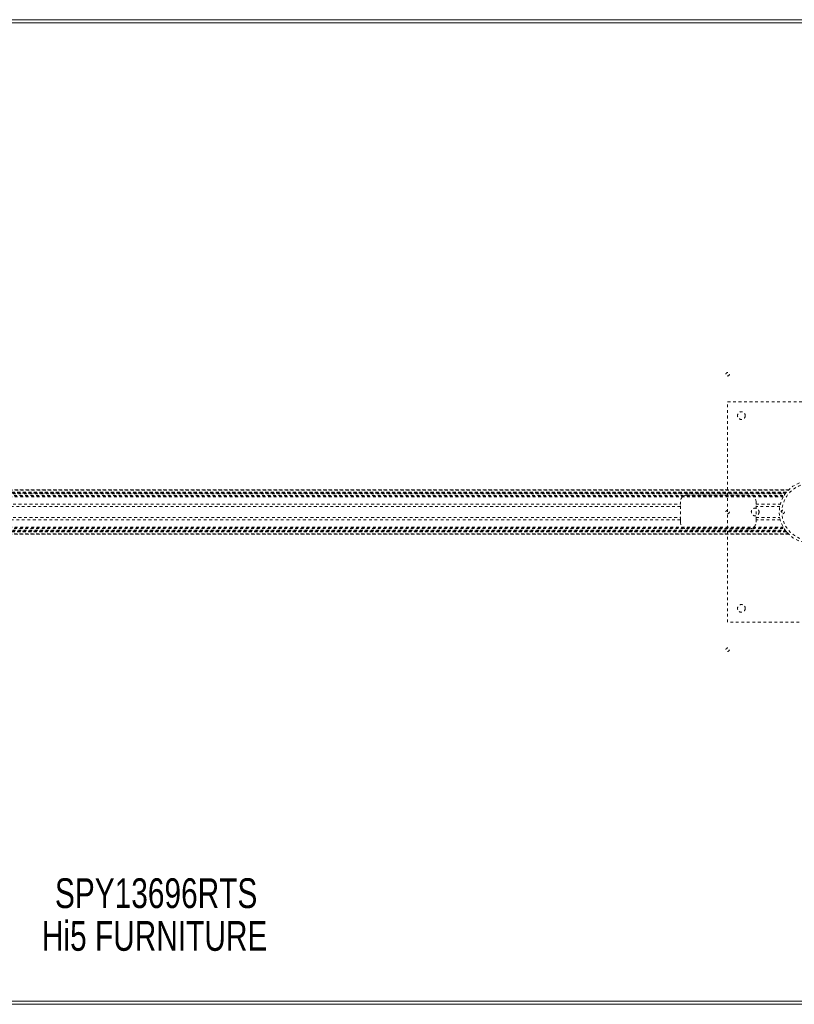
# Model space of a CAD drawing. Header units: inches. Extents: x 17.8 to 113.3, y 44.2 to 80.
# Tile 4 of 6: x 61 to 89.1, y 44.2 to 80. Entities that reach past the tile are written whole.
import ezdxf

# ---------------------------------------------------------------- set-up
doc = ezdxf.new("R2010")
doc.units = ezdxf.units.IN
doc.header["$MEASUREMENT"] = 0
doc.linetypes.add('SLD-Dashed', pattern=[0.075, 0.05, -0.025])
doc.linetypes.add('SLD-Solid', pattern=[0])
doc.layers.add('HI5-SYMBOLTEXT', color=5, linetype='SLD-Solid')
doc.styles.add('SLDTEXTSTYLE0', font='TXT', dxfattribs={"width": 0.75})

# ---------------------------------------------------------------- blocks, each defined once
blk = doc.blocks.new('SW_NOTE_0')
at = {"layer": 'HI5-SYMBOLTEXT', "color": 0, "char_height": 1.08, "attachment_point": 1, "style": 'SLDTEXTSTYLE0'}
for s, insert in [('SPY13696RTS', (0, 1.392)), ('Hi5 FURNITURE', (-0.474, -0.16))]:
    blk.add_mtext(s, dxfattribs=dict(at, insert=insert))

msp = doc.modelspace()

# ---------------------------------------------------------------- linework, layer by layer
at = {"color": 7, "linetype": 'SLD-Solid', "lineweight": 15}
for p, q in [((35.708, 79.956), (95.458, 79.956)), ((35.708, 79.837), (95.458, 79.837)), ((95.458, 79.837), (35.708, 79.837)), ((95.458, 44.324), (35.708, 44.324)), ((35.708, 44.324), (95.458, 44.324)), ((95.458, 44.206), (35.708, 44.206))]:
    msp.add_line(p, q, dxfattribs=at)
at = {"color": 7, "linetype": 'SLD-Dashed', "lineweight": 0}
for p, q in [((86.708, 66.081), (92.708, 66.081)), ((86.708, 58.081), (86.708, 66.081)), ((42.244, 62.886), (88.922, 62.886)), ((88.922, 62.886), (42.245, 62.886)), ((42.256, 62.874), (88.91, 62.874)), ((42.327, 62.796), (88.84, 62.796)), ((88.84, 62.796), (42.327, 62.796)), ((88.836, 62.791), (42.331, 62.791)), ((42.334, 62.787), (88.833, 62.787)), ((88.833, 62.787), (42.334, 62.787)), ((88.828, 62.782), (42.338, 62.782)), ((42.346, 62.772), (88.821, 62.772)), ((42.347, 62.771), (88.82, 62.771)), ((88.819, 62.769), (42.348, 62.769)), ((88.817, 62.767), (42.35, 62.767)), ((42.372, 62.737), (88.794, 62.737)), ((42.411, 62.679), (88.756, 62.679)), ((42.426, 62.653), (88.74, 62.653)), ((42.437, 62.636), (88.73, 62.636)), ((85.243, 62.696), (87.493, 62.696)), ((88.833, 62.787), (88.817, 62.767)), ((88.836, 62.791), (88.84, 62.796)), ((46.173, 62.362), (84.993, 62.362)), ((84.993, 62.278), (46.173, 62.278)), ((84.993, 62.362), (84.993, 62.446)), ((84.993, 61.799), (84.993, 62.362)), ((87.743, 62.446), (87.743, 62.362)), ((87.743, 61.799), (87.743, 62.362)), ((87.743, 62.362), (88.619, 62.362)), ((88.601, 62.278), (87.743, 62.278)), ((46.173, 61.883), (84.993, 61.883)), ((87.743, 61.883), (88.601, 61.883)), ((42.426, 61.508), (88.74, 61.508)), ((42.437, 61.525), (88.73, 61.525)), ((84.993, 61.799), (46.173, 61.799)), ((84.993, 61.716), (84.993, 61.799)), ((88.619, 61.799), (87.743, 61.799)), ((87.743, 61.799), (87.743, 61.716)), ((42.243, 61.275), (88.923, 61.275)), ((88.922, 61.275), (42.244, 61.275)), ((42.245, 61.275), (88.922, 61.275)), ((88.91, 61.288), (42.256, 61.288)), ((42.327, 61.366), (88.84, 61.366)), ((88.84, 61.365), (42.327, 61.365)), ((42.331, 61.37), (88.836, 61.37)), ((42.332, 61.372), (88.835, 61.372)), ((88.833, 61.374), (42.334, 61.374)), ((42.334, 61.374), (88.833, 61.374)), ((88.823, 61.386), (42.343, 61.386)), ((88.82, 61.39), (42.347, 61.39)), ((42.348, 61.392), (88.819, 61.392)), ((42.35, 61.394), (88.817, 61.394)), ((42.366, 61.417), (88.8, 61.417)), ((42.411, 61.482), (88.756, 61.482)), ((87.493, 61.466), (85.243, 61.466)), ((88.817, 61.394), (88.833, 61.374)), ((88.835, 61.372), (88.821, 61.389)), ((88.835, 61.372), (88.84, 61.366)), ((88.84, 61.365), (88.836, 61.37)), ((92.708, 58.081), (86.708, 58.081))]:
    msp.add_line(p, q, dxfattribs=at)
at = {"color": 7, "linetype": 'SLD-Dashed', "lineweight": 0, "flags": 128}
for points in [[(88.821, 62.772), (88.808, 62.755), (88.8, 62.745), (88.796, 62.739), (88.794, 62.737), (88.796, 62.738), (88.796, 62.738)], [(88.818, 62.768), (88.825, 62.777), (88.828, 62.782)], [(88.801, 61.416), (88.801, 61.416), (88.8, 61.417)]]:
    msp.add_lwpolyline(points, dxfattribs=at)
at = {"color": 7, "linetype": 'SLD-Dashed', "lineweight": 0}
for centre, radius in [((86.708, 67.081), 0.0625), ((87.208, 65.581), 0.14), ((89.708, 62.081), 1.125), ((89.708, 62.081), 1.03), ((87.708, 62.081), 0.14), ((86.708, 62.081), 0.0625), ((88.708, 62.081), 0.0625), ((87.208, 58.581), 0.14), ((86.708, 57.081), 0.0625)]:
    msp.add_circle(centre, radius, dxfattribs=at)
for centre, radius, start, end in [((85.243, 62.446), 0.25, 90, 180), ((87.493, 62.446), 0.25, 0, 90), ((89.709, 62.08), 1.125, 142.2649, 149.382), ((89.715, 62.074), 1.134, 134.3118, 135.1768), ((85.243, 61.716), 0.25, 180, 270), ((87.493, 61.716), 0.25, 270, 360), ((89.694, 62.07), 1.107, 216.1574, 218.1454), ((89.683, 62.058), 1.092, 217.6141, 225.7632)]:
    msp.add_arc(centre, radius, start, end, dxfattribs=at)

# ---------------------------------------------------------------- block references
at = {"layer": 'HI5-SYMBOLTEXT', "color": 5}
msp.add_blockref('SW_NOTE_0', (62.293, 47.389), dxfattribs=at)

doc.saveas('drawing.dxf')
